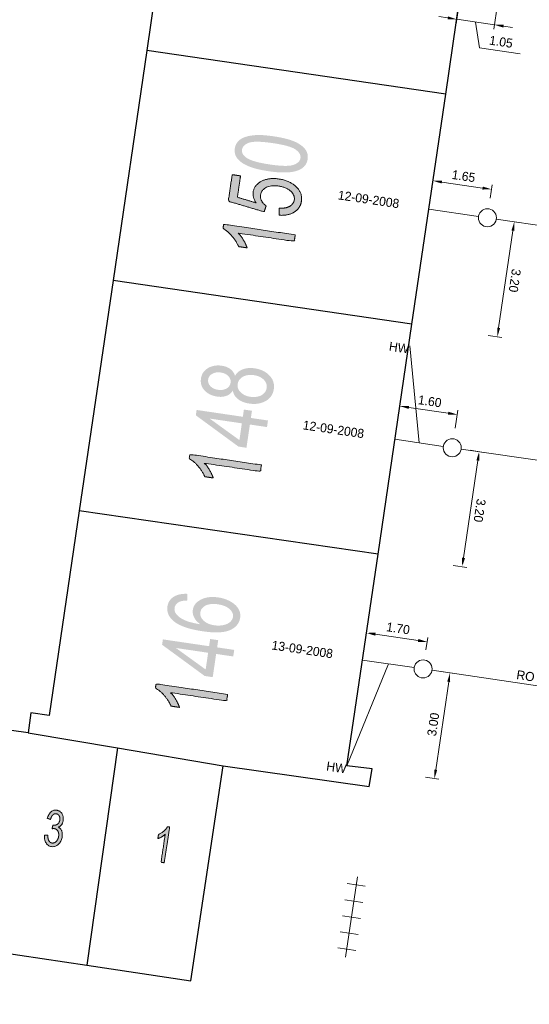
# Model space of a CAD drawing. Header units: metres. Extents: x 134035 to 140154, y 395174 to 396296.
# Tile 19 of 30: x 140081 to 140095, y 396102 to 396130. Entities that reach past the tile are written whole.
import ezdxf
from ezdxf.enums import TextEntityAlignment as Align

# ---------------------------------------------------------------- set-up
doc = ezdxf.new("R2010")
doc.units = ezdxf.units.M
doc.header["$MEASUREMENT"] = 0
doc.layers.get('Defpoints').update_dxf_attribs({"color": 124, "lineweight": 0})
for name, color, linetype, lineweight in [('Br-aansl-hulpst gem ontstoppingsstuk', 3, 'Continuous', 0), ('Br-aansl-leiding gem', 3, 'Continuous', 0), ('Br-text-aansl leiding gem', 3, 'Continuous', 0), ('Br-text-aansl maatvoering', 7, 'Continuous', 0), ('Br-text-commentaarteksten', 7, 'Continuous', 0)]:
    doc.layers.add(name, color=color, linetype=linetype, lineweight=lineweight)
doc.styles.add('2.5mm_0', font='arial.ttf')
doc.styles.add('Style-ENGINEERING', font='ENGINEERING.shx')
doc.styles.add('Working 1.25mm', font='WORKING.shx', dxfattribs={"height": 0.00125})
doc.dimstyles.new('til-standaard pijl civiel', dxfattribs={"dimtxt": 0.00125, "dimasz": 0.00125, "dimexe": 0.000625, "dimexo": 0.000625, "dimgap": 0.000625, "dimtad": 1, "dimzin": 3, "dimdsep": 46, "dimtxsty": 'Working 1.25mm', "dimcen": 0, "dimclrd": 256, "dimazin": 0, "dimtfac": 1, "dimtdec": 0, "dimtmove": 1, "dimatfit": 1, "dimfxl": 1, "dimfrac": 2, "dimtolj": 1, "dimtzin": 3, "dimlwd": 0, "dimarcsym": 0})

# ---------------------------------------------------------------- blocks, each defined once
blk = doc.blocks.new('Br0-OS gem_1')
at = {"layer": 'Br-aansl-hulpst gem ontstoppingsstuk', "color": 3, "linetype": 'Continuous', "lineweight": 0}
blk.add_circle((0, 0), 0.25, dxfattribs=at)
blk = doc.blocks.new('*D379')
at = {"layer": 'Br-text-aansl maatvoering', "color": 7, "linetype": 'Continuous', "lineweight": 0, "transparency": 16777216}
for p, q in [((140092.98, 396111.452), (140093.355, 396111.397)), ((140092.548, 396108.522), (140092.923, 396108.467))]:
    blk.add_line(p, q, dxfattribs=at)
at = {"layer": 'Br-text-aansl maatvoering', "linetype": 'Continuous', "lineweight": 0, "transparency": 16777216}
blk.add_line((140093.195, 396111.168), (140092.836, 396108.732), dxfattribs=at)
at = {"layer": 'Br-text-aansl maatvoering', "linetype": 'Continuous', "transparency": 16777216}
for points in [[(140093.154, 396111.174), (140093.236, 396111.162), (140093.231, 396111.415)], [(140092.795, 396108.738), (140092.877, 396108.726), (140092.8, 396108.485)]]:
    blk.add_solid(points, dxfattribs=at)
at = {"layer": 'Defpoints', "color": 0, "linetype": 'Continuous', "transparency": 16777216}
for p in [(140092.733, 396111.489), (140092.301, 396108.558), (140092.8, 396108.485)]:
    blk.add_point(p, dxfattribs=at)
at = {"layer": 'Br-text-aansl maatvoering', "color": 7, "linetype": 'Continuous', "lineweight": 0, "transparency": 16777216, "insert": (140092.767, 396109.987), "char_height": 0.25, "attachment_point": 5, "rotation": 81.6237, "style": '2.5mm_0'}
blk.add_mtext('\\A1;\\FENGINEERING;3.00', dxfattribs=at)
blk = doc.blocks.new('*D380')
at = {"layer": 'Br-text-aansl maatvoering', "color": 7, "linetype": 'Continuous', "lineweight": 0, "transparency": 16777216}
for p, q in [((140090.882, 396112.305), (140090.932, 396112.648)), ((140092.564, 396112.057), (140092.614, 396112.401))]:
    blk.add_line(p, q, dxfattribs=at)
at = {"layer": 'Br-text-aansl maatvoering', "linetype": 'Continuous', "lineweight": 0, "transparency": 16777216}
blk.add_line((140091.161, 396112.488), (140092.349, 396112.314), dxfattribs=at)
at = {"layer": 'Br-text-aansl maatvoering', "linetype": 'Continuous', "transparency": 16777216}
for points in [[(140091.168, 396112.53), (140091.155, 396112.447), (140090.914, 396112.525)], [(140092.355, 396112.355), (140092.343, 396112.272), (140092.596, 396112.277)]]:
    blk.add_solid(points, dxfattribs=at)
at = {"layer": 'Defpoints', "color": 0, "linetype": 'Continuous', "transparency": 16777216}
for p in [(140092.596, 396112.277), (140090.845, 396112.057), (140092.527, 396111.81)]:
    blk.add_point(p, dxfattribs=at)
at = {"layer": 'Br-text-aansl maatvoering', "color": 7, "linetype": 'Continuous', "lineweight": 0, "transparency": 16777216, "insert": (140091.792, 396112.649), "char_height": 0.25, "attachment_point": 5, "rotation": 351.6271, "style": '2.5mm_0'}
blk.add_mtext('\\A1;\\FENGINEERING;1.70', dxfattribs=at)
blk = doc.blocks.new('*D381')
at = {"layer": 'Br-text-aansl maatvoering', "color": 7, "linetype": 'Continuous', "lineweight": 0, "transparency": 16777216}
for p, q in [((140093.788, 396117.587), (140094.163, 396117.531)), ((140093.319, 396114.397), (140093.694, 396114.341))]:
    blk.add_line(p, q, dxfattribs=at)
at = {"layer": 'Br-text-aansl maatvoering', "linetype": 'Continuous', "lineweight": 0, "transparency": 16777216}
blk.add_line((140093.606, 396114.607), (140094.003, 396117.302), dxfattribs=at)
at = {"layer": 'Br-text-aansl maatvoering', "linetype": 'Continuous', "transparency": 16777216}
for points in [[(140094.044, 396117.296), (140093.962, 396117.308), (140094.039, 396117.55)], [(140093.648, 396114.601), (140093.565, 396114.613), (140093.57, 396114.36)]]:
    blk.add_solid(points, dxfattribs=at)
at = {"layer": 'Defpoints', "color": 0, "linetype": 'Continuous', "transparency": 16777216}
for p in [(140093.541, 396117.623), (140094.039, 396117.55), (140093.071, 396114.433)]:
    blk.add_point(p, dxfattribs=at)
at = {"layer": 'Br-text-aansl maatvoering', "color": 7, "linetype": 'Continuous', "lineweight": 0, "transparency": 16777216, "insert": (140094.053, 396115.918), "char_height": 0.25, "attachment_point": 5, "rotation": 261.6274, "style": '2.5mm_0'}
blk.add_mtext('\\A1;\\FENGINEERING;3.20', dxfattribs=at)
blk = doc.blocks.new('*D382')
at = {"layer": 'Br-text-aansl maatvoering', "color": 7, "linetype": 'Continuous', "lineweight": 0, "transparency": 16777216}
for p, q in [((140091.784, 396118.433), (140091.858, 396118.937)), ((140093.373, 396118.199), (140093.447, 396118.703))]:
    blk.add_line(p, q, dxfattribs=at)
at = {"layer": 'Br-text-aansl maatvoering', "linetype": 'Continuous', "lineweight": 0, "transparency": 16777216}
blk.add_line((140092.087, 396118.777), (140093.182, 396118.616), dxfattribs=at)
at = {"layer": 'Br-text-aansl maatvoering', "linetype": 'Continuous', "transparency": 16777216}
for points in [[(140092.093, 396118.818), (140092.081, 396118.736), (140091.84, 396118.813)], [(140093.188, 396118.657), (140093.176, 396118.574), (140093.429, 396118.579)]]:
    blk.add_solid(points, dxfattribs=at)
at = {"layer": 'Defpoints', "color": 0, "linetype": 'Continuous', "transparency": 16777216}
for p in [(140093.429, 396118.579), (140091.747, 396118.186), (140093.337, 396117.952)]:
    blk.add_point(p, dxfattribs=at)
at = {"layer": 'Br-text-aansl maatvoering', "color": 7, "linetype": 'Continuous', "lineweight": 0, "transparency": 16777216, "insert": (140092.671, 396118.945), "char_height": 0.25, "attachment_point": 5, "rotation": 351.6271, "style": '2.5mm_0'}
blk.add_mtext('\\A1;\\FENGINEERING;1.60', dxfattribs=at)
blk = doc.blocks.new('*D383')
at = {"layer": 'Br-text-aansl maatvoering', "color": 7, "linetype": 'Continuous', "lineweight": 0, "transparency": 16777216}
for p, q in [((140094.763, 396123.961), (140095.138, 396123.906)), ((140094.293, 396120.771), (140094.668, 396120.716))]:
    blk.add_line(p, q, dxfattribs=at)
at = {"layer": 'Br-text-aansl maatvoering', "linetype": 'Continuous', "lineweight": 0, "transparency": 16777216}
blk.add_line((140094.581, 396120.982), (140094.978, 396123.677), dxfattribs=at)
at = {"layer": 'Br-text-aansl maatvoering', "linetype": 'Continuous', "transparency": 16777216}
for points in [[(140095.019, 396123.671), (140094.937, 396123.683), (140095.014, 396123.924)], [(140094.622, 396120.976), (140094.54, 396120.988), (140094.545, 396120.734)]]:
    blk.add_solid(points, dxfattribs=at)
at = {"layer": 'Defpoints', "color": 0, "linetype": 'Continuous', "transparency": 16777216}
for p in [(140094.516, 396123.998), (140095.014, 396123.924), (140094.046, 396120.808)]:
    blk.add_point(p, dxfattribs=at)
at = {"layer": 'Br-text-aansl maatvoering', "color": 7, "linetype": 'Continuous', "lineweight": 0, "transparency": 16777216, "insert": (140095.028, 396122.293), "char_height": 0.25, "attachment_point": 5, "rotation": 261.6274, "style": '2.5mm_0'}
blk.add_mtext('\\A1;\\FENGINEERING;3.20', dxfattribs=at)
blk = doc.blocks.new('*D384')
at = {"layer": 'Br-text-aansl maatvoering', "color": 7, "linetype": 'Continuous', "lineweight": 0, "transparency": 16777216}
for p, q in [((140092.724, 396124.821), (140092.778, 396125.185)), ((140094.349, 396124.582), (140094.402, 396124.946))]:
    blk.add_line(p, q, dxfattribs=at)
at = {"layer": 'Br-text-aansl maatvoering', "linetype": 'Continuous', "lineweight": 0, "transparency": 16777216}
blk.add_line((140093.007, 396125.025), (140094.137, 396124.859), dxfattribs=at)
at = {"layer": 'Br-text-aansl maatvoering', "linetype": 'Continuous', "transparency": 16777216}
for points in [[(140093.013, 396125.066), (140093.001, 396124.984), (140092.759, 396125.062)], [(140094.143, 396124.9), (140094.131, 396124.818), (140094.384, 396124.823)]]:
    blk.add_solid(points, dxfattribs=at)
at = {"layer": 'Defpoints', "color": 0, "linetype": 'Continuous', "transparency": 16777216}
for p in [(140094.384, 396124.823), (140092.688, 396124.573), (140094.312, 396124.334)]:
    blk.add_point(p, dxfattribs=at)
at = {"layer": 'Br-text-aansl maatvoering', "color": 7, "linetype": 'Continuous', "lineweight": 0, "transparency": 16777216, "insert": (140093.608, 396125.189), "char_height": 0.25, "attachment_point": 5, "rotation": 351.6271, "style": '2.5mm_0'}
blk.add_mtext('\\A1;\\FENGINEERING;1.65', dxfattribs=at)
blk = doc.blocks.new('*D385')
at = {"layer": 'Br-text-aansl maatvoering', "color": 7, "linetype": 'Continuous', "lineweight": 0, "transparency": 16777216}
for p, q in [((140093.501, 396130.105), (140093.4, 396129.416)), ((140094.551, 396129.951), (140094.449, 396129.261))]:
    blk.add_line(p, q, dxfattribs=at)
at = {"layer": 'Br-text-aansl maatvoering', "linetype": 'Continuous', "lineweight": 0, "transparency": 16777216}
for p, q in [((140093.17, 396129.576), (140092.923, 396129.612)), ((140094.467, 396129.385), (140093.418, 396129.539)), ((140094.467, 396129.385), (140093.418, 396129.539)), ((140093.943, 396129.462), (140094.047, 396128.749)), ((140094.715, 396129.348), (140094.962, 396129.312)), ((140094.047, 396128.749), (140095.174, 396128.583))]:
    blk.add_line(p, q, dxfattribs=at)
at = {"layer": 'Br-text-aansl maatvoering', "linetype": 'Continuous', "transparency": 16777216}
for points in [[(140093.176, 396129.617), (140093.164, 396129.534), (140093.418, 396129.539)], [(140094.721, 396129.39), (140094.709, 396129.307), (140094.467, 396129.385)]]:
    blk.add_solid(points, dxfattribs=at)
at = {"layer": 'Defpoints', "color": 0, "linetype": 'Continuous', "transparency": 16777216}
for p in [(140093.537, 396130.353), (140094.587, 396130.198), (140093.418, 396129.539)]:
    blk.add_point(p, dxfattribs=at)
at = {"layer": 'Br-text-aansl maatvoering', "color": 7, "linetype": 'Continuous', "lineweight": 0, "transparency": 16777216, "insert": (140094.647, 396128.914), "char_height": 0.25, "attachment_point": 5, "rotation": 351.6271, "style": '2.5mm_0'}
blk.add_mtext('\\A1;\\FENGINEERING;1.05', dxfattribs=at)

msp = doc.modelspace()

# ---------------------------------------------------------------- hatches: boundary and pattern name
at = {"linetype": 'Continuous', "lineweight": 0, "extrusion": (0, 0, -1)}
h = msp.add_hatch(color=252, dxfattribs=at)
edge = h.paths.add_edge_path()
edge.add_spline(control_points=[(-140088.202, 396125.325), (-140087.851, 396125.377), (-140087.645, 396125.463), (-140087.439, 396125.548), (-140087.339, 396125.672), (-140087.239, 396125.796), (-140087.263, 396125.958), (-140087.281, 396126.077), (-140087.358, 396126.158), (-140087.436, 396126.239), (-140087.565, 396126.279), (-140087.694, 396126.32), (-140087.873, 396126.328), (-140088.051, 396126.336), (-140088.345, 396126.292), (-140088.693, 396126.241), (-140088.899, 396126.156), (-140089.106, 396126.07), (-140089.206, 396125.946), (-140089.307, 396125.822), (-140089.283, 396125.66), (-140089.251, 396125.445), (-140089.029, 396125.353), (-140088.759, 396125.243), (-140088.202, 396125.325)], knot_values=[0, 0, 0, 0.083333, 0.083333, 0.166667, 0.166667, 0.25, 0.25, 0.333333, 0.333333, 0.416667, 0.416667, 0.5, 0.5, 0.583333, 0.583333, 0.666667, 0.666667, 0.75, 0.75, 0.833333, 0.833333, 0.916667, 0.916667, 1, 1, 1], degree=2, periodic=0)
edge = h.paths.add_edge_path(flags=16)
edge.add_spline(control_points=[(-140088.23, 396125.513), (-140088.718, 396125.441), (-140088.891, 396125.502), (-140089.065, 396125.564), (-140089.083, 396125.689), (-140089.102, 396125.814), (-140088.953, 396125.923), (-140088.804, 396126.033), (-140088.317, 396126.104), (-140087.829, 396126.176), (-140087.656, 396126.115), (-140087.482, 396126.054), (-140087.464, 396125.926), (-140087.445, 396125.801), (-140087.576, 396125.705), (-140087.743, 396125.585), (-140088.23, 396125.513)], knot_values=[0, 0, 0, 0.125, 0.125, 0.25, 0.25, 0.375, 0.375, 0.5, 0.5, 0.625, 0.625, 0.75, 0.75, 0.875, 0.875, 1, 1, 1], degree=2, periodic=0)
h = msp.add_hatch(color=252, dxfattribs=at)
edge = h.paths.add_edge_path()
edge.add_line((-140088.489, 396124.105), (-140088.496, 396124.299))
edge.add_spline(control_points=[(-140088.496, 396124.299), (-140088.686, 396124.293), (-140088.791, 396124.356), (-140088.896, 396124.42), (-140088.912, 396124.53), (-140088.932, 396124.662), (-140088.813, 396124.772), (-140088.694, 396124.883), (-140088.474, 396124.915), (-140088.266, 396124.946), (-140088.133, 396124.876), (-140087.999, 396124.807), (-140087.978, 396124.665), (-140087.965, 396124.576), (-140088.009, 396124.497), (-140088.052, 396124.419), (-140088.132, 396124.366)], knot_values=[0, 0, 0, 0.125, 0.125, 0.25, 0.25, 0.375, 0.375, 0.5, 0.5, 0.625, 0.625, 0.75, 0.75, 0.875, 0.875, 1, 1, 1], degree=2, periodic=0)
edge.add_line((-140088.132, 396124.366), (-140088.076, 396124.2))
edge.add_line((-140088.076, 396124.2), (-140087.081, 396124.493))
edge.add_line((-140087.081, 396124.493), (-140087.19, 396125.231))
edge.add_line((-140087.19, 396125.231), (-140087.422, 396125.196))
edge.add_line((-140087.422, 396125.196), (-140087.335, 396124.605))
edge.add_line((-140087.335, 396124.605), (-140087.854, 396124.446))
edge.add_spline(control_points=[(-140087.854, 396124.446), (-140087.75, 396124.598), (-140087.771, 396124.745), (-140087.8, 396124.939), (-140088, 396125.046), (-140088.199, 396125.153), (-140088.481, 396125.112), (-140088.75, 396125.072), (-140088.929, 396124.926), (-140089.148, 396124.747), (-140089.111, 396124.5), (-140089.082, 396124.298), (-140088.911, 396124.192), (-140088.741, 396124.086), (-140088.489, 396124.105)], knot_values=[0, 0, 0, 0.142857, 0.142857, 0.285714, 0.285714, 0.428571, 0.428571, 0.571429, 0.571429, 0.714286, 0.714286, 0.857143, 0.857143, 1, 1, 1], degree=2, periodic=0)
h = msp.add_hatch(color=252, dxfattribs=at)
edge = h.paths.add_edge_path()
edge.add_line((-140088.939, 396123.561), (-140088.912, 396123.379))
edge.add_line((-140088.912, 396123.379), (-140087.364, 396123.608))
edge.add_spline(control_points=[(-140087.364, 396123.608), (-140087.438, 396123.53), (-140087.506, 396123.411), (-140087.574, 396123.291), (-140087.603, 396123.2)], knot_values=[0, 0, 0, 0.5, 0.5, 1, 1, 1], degree=2, periodic=0)
edge.add_line((-140087.603, 396123.2), (-140087.369, 396123.235))
edge.add_spline(control_points=[(-140087.369, 396123.235), (-140087.295, 396123.402), (-140087.176, 396123.536), (-140087.057, 396123.671), (-140086.935, 396123.737)], knot_values=[0, 0, 0, 0.5, 0.5, 1, 1, 1], degree=2, periodic=0)
edge.add_line((-140086.935, 396123.737), (-140086.953, 396123.855))
edge.add_line((-140086.953, 396123.855), (-140088.939, 396123.561))
h = msp.add_hatch(color=252, dxfattribs=at)
edge = h.paths.add_edge_path()
edge.add_spline(control_points=[(-140087.207, 396119.241), (-140087.135, 396119.135), (-140087.024, 396119.095), (-140086.914, 396119.056), (-140086.771, 396119.077), (-140086.555, 396119.109), (-140086.425, 396119.246), (-140086.296, 396119.384), (-140086.324, 396119.577), (-140086.353, 396119.772), (-140086.521, 396119.868), (-140086.688, 396119.964), (-140086.904, 396119.932), (-140087.041, 396119.912), (-140087.135, 396119.842), (-140087.229, 396119.773), (-140087.268, 396119.654), (-140087.347, 396119.783), (-140087.49, 396119.835), (-140087.633, 396119.887), (-140087.817, 396119.86), (-140088.07, 396119.822), (-140088.223, 396119.662), (-140088.376, 396119.502), (-140088.344, 396119.282), (-140088.312, 396119.063), (-140088.118, 396118.954), (-140087.925, 396118.845), (-140087.666, 396118.883), (-140087.473, 396118.912), (-140087.353, 396119.005), (-140087.234, 396119.098), (-140087.207, 396119.241)], knot_values=[0, 0, 0, 0.0625, 0.0625, 0.125, 0.125, 0.1875, 0.1875, 0.25, 0.25, 0.3125, 0.3125, 0.375, 0.375, 0.4375, 0.4375, 0.5, 0.5, 0.5625, 0.5625, 0.625, 0.625, 0.6875, 0.6875, 0.75, 0.75, 0.8125, 0.8125, 0.875, 0.875, 0.9375, 0.9375, 1, 1, 1], degree=2, periodic=0)
edge = h.paths.add_edge_path(flags=16)
edge.add_spline(control_points=[(-140087.695, 396119.071), (-140087.799, 396119.055), (-140087.902, 396119.078), (-140088.005, 396119.1), (-140088.069, 396119.165), (-140088.133, 396119.23), (-140088.145, 396119.313), (-140088.164, 396119.444), (-140088.065, 396119.545), (-140087.965, 396119.646), (-140087.792, 396119.671), (-140087.617, 396119.697), (-140087.489, 396119.627), (-140087.361, 396119.557), (-140087.342, 396119.426), (-140087.323, 396119.297), (-140087.424, 396119.197), (-140087.525, 396119.096), (-140087.695, 396119.071)], knot_values=[0, 0, 0, 0.111111, 0.111111, 0.222222, 0.222222, 0.333333, 0.333333, 0.444444, 0.444444, 0.555556, 0.555556, 0.666667, 0.666667, 0.777778, 0.777778, 0.888889, 0.888889, 1, 1, 1], degree=2, periodic=0)
edge = h.paths.add_edge_path(flags=16)
edge.add_spline(control_points=[(-140086.79, 396119.266), (-140086.93, 396119.245), (-140087.029, 396119.299), (-140087.128, 396119.353), (-140087.144, 396119.461), (-140087.159, 396119.566), (-140087.081, 396119.646), (-140087.002, 396119.726), (-140086.874, 396119.744), (-140086.741, 396119.764), (-140086.64, 396119.709), (-140086.539, 396119.654), (-140086.524, 396119.551), (-140086.508, 396119.446), (-140086.587, 396119.365), (-140086.666, 396119.284), (-140086.79, 396119.266)], knot_values=[0, 0, 0, 0.125, 0.125, 0.25, 0.25, 0.375, 0.375, 0.5, 0.5, 0.625, 0.625, 0.75, 0.75, 0.875, 0.875, 1, 1, 1], degree=2, periodic=0)
at = {"linetype": 'Continuous', "lineweight": 0}
h = msp.add_hatch(color=252, dxfattribs=at)
h.paths.add_polyline_path([(140087.586, 396117.658), (140087.363, 396117.691), (140086.181, 396118.557), (140086.203, 396118.706), (140087.485, 396118.517), (140087.515, 396118.717), (140087.738, 396118.684), (140087.708, 396118.484), (140088.182, 396118.414), (140088.155, 396118.232), (140087.681, 396118.302)])
h.paths.add_polyline_path([(140087.39, 396117.871), (140086.565, 396118.467), (140087.458, 396118.335)], flags=16)
at = {"linetype": 'Continuous', "lineweight": 0, "extrusion": (0, 0, -1)}
h = msp.add_hatch(color=252, dxfattribs=at)
edge = h.paths.add_edge_path()
edge.add_line((-140088, 396117.181), (-140087.973, 396116.999))
edge.add_line((-140087.973, 396116.999), (-140086.425, 396117.228))
edge.add_spline(control_points=[(-140086.425, 396117.228), (-140086.499, 396117.15), (-140086.567, 396117.031), (-140086.635, 396116.911), (-140086.664, 396116.82)], knot_values=[0, 0, 0, 0.5, 0.5, 1, 1, 1], degree=2, periodic=0)
edge.add_line((-140086.664, 396116.82), (-140086.43, 396116.855))
edge.add_spline(control_points=[(-140086.43, 396116.855), (-140086.356, 396117.022), (-140086.237, 396117.156), (-140086.118, 396117.291), (-140085.996, 396117.357)], knot_values=[0, 0, 0, 0.5, 0.5, 1, 1, 1], degree=2, periodic=0)
edge.add_line((-140085.996, 396117.357), (-140086.014, 396117.475))
edge.add_line((-140086.014, 396117.475), (-140088, 396117.181))
h = msp.add_hatch(color=252, dxfattribs=at)
edge = h.paths.add_edge_path()
edge.add_line((-140085.95, 396113.607), (-140085.943, 396113.423))
edge.add_spline(control_points=[(-140085.943, 396113.423), (-140085.795, 396113.42), (-140085.723, 396113.385), (-140085.608, 396113.326), (-140085.592, 396113.218), (-140085.579, 396113.131), (-140085.634, 396113.054), (-140085.705, 396112.956), (-140085.858, 396112.883), (-140086.012, 396112.81), (-140086.308, 396112.764), (-140086.184, 396112.849), (-140086.134, 396112.954), (-140086.083, 396113.059), (-140086.098, 396113.163), (-140086.125, 396113.346), (-140086.323, 396113.448), (-140086.521, 396113.549), (-140086.804, 396113.508), (-140086.99, 396113.48), (-140087.141, 396113.396), (-140087.292, 396113.312), (-140087.361, 396113.194), (-140087.431, 396113.077), (-140087.411, 396112.943), (-140087.377, 396112.715), (-140087.133, 396112.604), (-140086.889, 396112.493), (-140086.376, 396112.569), (-140085.803, 396112.653), (-140085.566, 396112.851), (-140085.36, 396113.023), (-140085.394, 396113.258), (-140085.42, 396113.434), (-140085.568, 396113.526), (-140085.715, 396113.619), (-140085.95, 396113.607)], knot_values=[0, 0, 0, 0.055556, 0.055556, 0.111111, 0.111111, 0.166667, 0.166667, 0.222222, 0.222222, 0.277778, 0.277778, 0.333333, 0.333333, 0.388889, 0.388889, 0.444444, 0.444444, 0.5, 0.5, 0.555556, 0.555556, 0.611111, 0.611111, 0.666667, 0.666667, 0.722222, 0.722222, 0.777778, 0.777778, 0.833333, 0.833333, 0.888889, 0.888889, 0.944444, 0.944444, 1, 1, 1], degree=2, periodic=0)
edge = h.paths.add_edge_path(flags=16)
edge.add_spline(control_points=[(-140086.692, 396112.736), (-140086.817, 396112.717), (-140086.938, 396112.74), (-140087.058, 396112.763), (-140087.129, 396112.826), (-140087.2, 396112.889), (-140087.211, 396112.968), (-140087.229, 396113.084), (-140087.117, 396113.185), (-140087.005, 396113.286), (-140086.791, 396113.318), (-140086.586, 396113.348), (-140086.456, 396113.284), (-140086.326, 396113.22), (-140086.307, 396113.095), (-140086.289, 396112.971), (-140086.394, 396112.868), (-140086.5, 396112.764), (-140086.692, 396112.736)], knot_values=[0, 0, 0, 0.111111, 0.111111, 0.222222, 0.222222, 0.333333, 0.333333, 0.444444, 0.444444, 0.555556, 0.555556, 0.666667, 0.666667, 0.777778, 0.777778, 0.888889, 0.888889, 1, 1, 1], degree=2, periodic=0)
at = {"linetype": 'Continuous', "lineweight": 0}
h = msp.add_hatch(color=252, dxfattribs=at)
h.paths.add_polyline_path([(140086.65, 396111.297), (140086.427, 396111.33), (140085.245, 396112.196), (140085.267, 396112.345), (140086.549, 396112.156), (140086.579, 396112.356), (140086.802, 396112.323), (140086.772, 396112.123), (140087.246, 396112.053), (140087.219, 396111.871), (140086.745, 396111.941)])
h.paths.add_polyline_path([(140086.454, 396111.51), (140085.629, 396112.106), (140086.522, 396111.974)], flags=16)
at = {"linetype": 'Continuous', "lineweight": 0, "extrusion": (0, 0, -1)}
h = msp.add_hatch(color=252, dxfattribs=at)
edge = h.paths.add_edge_path()
edge.add_line((-140087.064, 396110.82), (-140087.037, 396110.638))
edge.add_line((-140087.037, 396110.638), (-140085.489, 396110.867))
edge.add_spline(control_points=[(-140085.489, 396110.867), (-140085.563, 396110.789), (-140085.631, 396110.67), (-140085.699, 396110.55), (-140085.728, 396110.459)], knot_values=[0, 0, 0, 0.5, 0.5, 1, 1, 1], degree=2, periodic=0)
edge.add_line((-140085.728, 396110.459), (-140085.494, 396110.494))
edge.add_spline(control_points=[(-140085.494, 396110.494), (-140085.42, 396110.661), (-140085.301, 396110.795), (-140085.182, 396110.93), (-140085.06, 396110.996)], knot_values=[0, 0, 0, 0.5, 0.5, 1, 1, 1], degree=2, periodic=0)
edge.add_line((-140085.06, 396110.996), (-140085.078, 396111.114))
edge.add_line((-140085.078, 396111.114), (-140087.064, 396110.82))
h = msp.add_hatch(color=252, dxfattribs=at)
edge = h.paths.add_edge_path()
edge.add_line((-140081.982, 396106.913), (-140082.076, 396106.915))
edge.add_spline(control_points=[(-140082.076, 396106.915), (-140082.076, 396106.81), (-140082.107, 396106.758), (-140082.138, 396106.707), (-140082.192, 396106.699), (-140082.257, 396106.69), (-140082.31, 396106.742), (-140082.362, 396106.795), (-140082.376, 396106.883), (-140082.388, 396106.967), (-140082.355, 396107.027), (-140082.322, 396107.087), (-140082.259, 396107.097), (-140082.233, 396107.101), (-140082.193, 396107.093)], knot_values=[0, 0, 0, 0.142857, 0.142857, 0.285714, 0.285714, 0.428571, 0.428571, 0.571429, 0.571429, 0.714286, 0.714286, 0.857143, 0.857143, 1, 1, 1], degree=2, periodic=0)
edge.add_line((-140082.193, 396107.093), (-140082.219, 396107.198))
edge.add_spline(control_points=[(-140082.219, 396107.198), (-140082.227, 396107.195), (-140082.233, 396107.194), (-140082.291, 396107.186), (-140082.344, 396107.219), (-140082.396, 396107.253), (-140082.409, 396107.337), (-140082.419, 396107.404), (-140082.391, 396107.452), (-140082.364, 396107.501), (-140082.31, 396107.509), (-140082.257, 396107.517), (-140082.215, 396107.478), (-140082.173, 396107.438), (-140082.15, 396107.35)], knot_values=[0, 0, 0, 0.142857, 0.142857, 0.285714, 0.285714, 0.428571, 0.428571, 0.571429, 0.571429, 0.714286, 0.714286, 0.857143, 0.857143, 1, 1, 1], degree=2, periodic=0)
edge.add_line((-140082.15, 396107.35), (-140082.062, 396107.386))
edge.add_spline(control_points=[(-140082.062, 396107.386), (-140082.097, 396107.505), (-140082.166, 396107.564), (-140082.235, 396107.622), (-140082.323, 396107.609), (-140082.384, 396107.6), (-140082.43, 396107.558), (-140082.476, 396107.515), (-140082.494, 396107.451), (-140082.512, 396107.387), (-140082.502, 396107.32), (-140082.493, 396107.256), (-140082.459, 396107.207), (-140082.426, 396107.159), (-140082.37, 396107.135), (-140082.433, 396107.105), (-140082.46, 396107.036), (-140082.487, 396106.967), (-140082.473, 396106.871), (-140082.453, 396106.742), (-140082.369, 396106.662), (-140082.285, 396106.583), (-140082.177, 396106.599), (-140082.079, 396106.614), (-140082.026, 396106.701), (-140081.973, 396106.788), (-140081.982, 396106.913)], knot_values=[0, 0, 0, 0.076923, 0.076923, 0.153846, 0.153846, 0.230769, 0.230769, 0.307692, 0.307692, 0.384615, 0.384615, 0.461538, 0.461538, 0.538462, 0.538462, 0.615385, 0.615385, 0.692308, 0.692308, 0.769231, 0.769231, 0.846154, 0.846154, 0.923077, 0.923077, 1, 1, 1], degree=2, periodic=0)
h = msp.add_hatch(color=252, dxfattribs=at)
edge = h.paths.add_edge_path()
edge.add_line((-140085.307, 396106.151), (-140085.216, 396106.164))
edge.add_line((-140085.216, 396106.164), (-140085.331, 396106.938))
edge.add_spline(control_points=[(-140085.331, 396106.938), (-140085.292, 396106.901), (-140085.233, 396106.867), (-140085.173, 396106.833), (-140085.128, 396106.819)], knot_values=[0, 0, 0, 0.5, 0.5, 1, 1, 1], degree=2, periodic=0)
edge.add_line((-140085.128, 396106.819), (-140085.145, 396106.936))
edge.add_spline(control_points=[(-140085.145, 396106.936), (-140085.229, 396106.973), (-140085.296, 396107.032), (-140085.363, 396107.092), (-140085.396, 396107.152)], knot_values=[0, 0, 0, 0.5, 0.5, 1, 1, 1], degree=2, periodic=0)
edge.add_line((-140085.396, 396107.152), (-140085.455, 396107.144))
edge.add_line((-140085.455, 396107.144), (-140085.307, 396106.151))

# ---------------------------------------------------------------- linework, layer by layer
at = {"color": 252}
for p, q in [((140085.755, 396135.054), (140084.82, 396128.673)), ((140093.113, 396127.463), (140094.052, 396133.843)), ((140084.82, 396128.673), (140083.885, 396122.293)), ((140093.113, 396127.463), (140084.82, 396128.673)), ((140092.174, 396121.083), (140093.113, 396127.463)), ((140083.885, 396122.293), (140082.949, 396115.912)), ((140092.174, 396121.083), (140083.885, 396122.293)), ((140091.235, 396114.703), (140092.174, 396121.083)), ((140082.949, 396115.912), (140082.117, 396110.232)), ((140091.235, 396114.703), (140082.949, 396115.912)), ((140090.372, 396108.842), (140091.235, 396114.703)), ((140081.609, 396110.307), (140081.527, 396109.754)), ((140082.117, 396110.232), (140081.609, 396110.307)), ((140081.527, 396109.754), (140081.064, 396109.823)), ((140081.527, 396109.754), (140084.013, 396109.336)), ((140084.013, 396109.336), (140083.158, 396103.31)), ((140084.013, 396109.336), (140086.942, 396108.842)), ((140086.042, 396102.882), (140086.942, 396108.842)), ((140086.942, 396108.842), (140090.992, 396108.262)), ((140091.072, 396108.752), (140090.372, 396108.842)), ((140090.992, 396108.262), (140091.072, 396108.752)), ((140080.181, 396103.753), (140083.158, 396103.31)), ((140083.158, 396103.31), (140086.042, 396102.882))]:
    msp.add_line(p, q, dxfattribs=at)
at = {"color": 252, "linetype": 'Continuous', "lineweight": 0}
for p, q in [((140090.663, 396105.758), (140090.335, 396103.532)), ((140090.383, 396105.572), (140090.878, 396105.499)), ((140090.317, 396105.127), (140090.812, 396105.054)), ((140090.252, 396104.682), (140090.746, 396104.609)), ((140090.186, 396104.237), (140090.681, 396104.164)), ((140090.12, 396103.791), (140090.615, 396103.718))]:
    msp.add_line(p, q, dxfattribs=at)
at = {"color": 252}
msp.add_arc((140085.974, 396106.994), 10.93, 261.5951, 351.5335, dxfattribs=at)
at = {"color": 252, "linetype": 'Continuous', "lineweight": 0}
for points, knots in [([(140088.489, 396124.105), (140088.493, 396124.202), (140088.496, 396124.299), (140088.686, 396124.293), (140088.791, 396124.356), (140088.896, 396124.42), (140088.912, 396124.53), (140088.932, 396124.662), (140088.813, 396124.772), (140088.694, 396124.883), (140088.474, 396124.915), (140088.266, 396124.946), (140088.133, 396124.876), (140087.999, 396124.807), (140087.978, 396124.665), (140087.965, 396124.576), (140088.009, 396124.497), (140088.052, 396124.419), (140088.132, 396124.366), (140088.104, 396124.283), (140088.076, 396124.2), (140087.579, 396124.346), (140087.081, 396124.493), (140087.135, 396124.862), (140087.19, 396125.231), (140087.306, 396125.214), (140087.422, 396125.196), (140087.378, 396124.9), (140087.335, 396124.605), (140087.594, 396124.525), (140087.854, 396124.446), (140087.75, 396124.598), (140087.771, 396124.745), (140087.8, 396124.939), (140088, 396125.046), (140088.199, 396125.153), (140088.481, 396125.112), (140088.75, 396125.072), (140088.929, 396124.926), (140089.148, 396124.747), (140089.111, 396124.5), (140089.082, 396124.298), (140088.911, 396124.192), (140088.741, 396124.086), (140088.489, 396124.105)], [0, 0, 0, 0.25, 0.25, 0.28125, 0.28125, 0.3125, 0.3125, 0.34375, 0.34375, 0.375, 0.375, 0.40625, 0.40625, 0.4375, 0.4375, 0.46875, 0.46875, 0.5, 0.5, 0.541667, 0.541667, 0.583333, 0.583333, 0.625, 0.625, 0.666667, 0.666667, 0.708333, 0.708333, 0.75, 0.75, 0.785714, 0.785714, 0.821429, 0.821429, 0.857143, 0.857143, 0.892857, 0.892857, 0.928571, 0.928571, 0.964286, 0.964286, 1, 1, 1]), ([(140088.939, 396123.561), (140088.925, 396123.47), (140088.912, 396123.379), (140088.138, 396123.494), (140087.364, 396123.608), (140087.438, 396123.53), (140087.506, 396123.411), (140087.574, 396123.291), (140087.603, 396123.2), (140087.486, 396123.218), (140087.369, 396123.235), (140087.295, 396123.402), (140087.176, 396123.536), (140087.057, 396123.671), (140086.935, 396123.737), (140086.944, 396123.796), (140086.953, 396123.855), (140087.946, 396123.708), (140088.939, 396123.561)], [0, 0, 0, 0.1, 0.1, 0.2, 0.2, 0.3, 0.3, 0.4, 0.4, 0.6, 0.6, 0.7, 0.7, 0.8, 0.8, 0.9, 0.9, 1, 1, 1]), ([(140088, 396117.181), (140087.986, 396117.09), (140087.973, 396116.999), (140087.199, 396117.114), (140086.425, 396117.228), (140086.499, 396117.15), (140086.567, 396117.031), (140086.635, 396116.911), (140086.664, 396116.82), (140086.547, 396116.838), (140086.43, 396116.855), (140086.356, 396117.022), (140086.237, 396117.156), (140086.118, 396117.291), (140085.996, 396117.357), (140086.005, 396117.416), (140086.014, 396117.475), (140087.007, 396117.328), (140088, 396117.181)], [0, 0, 0, 0.1, 0.1, 0.2, 0.2, 0.3, 0.3, 0.4, 0.4, 0.6, 0.6, 0.7, 0.7, 0.8, 0.8, 0.9, 0.9, 1, 1, 1]), ([(140087.064, 396110.82), (140087.05, 396110.729), (140087.037, 396110.638), (140086.263, 396110.753), (140085.489, 396110.867), (140085.563, 396110.789), (140085.631, 396110.67), (140085.699, 396110.55), (140085.728, 396110.459), (140085.611, 396110.477), (140085.494, 396110.494), (140085.42, 396110.661), (140085.301, 396110.795), (140085.182, 396110.93), (140085.06, 396110.996), (140085.069, 396111.055), (140085.078, 396111.114), (140086.071, 396110.967), (140087.064, 396110.82)], [0, 0, 0, 0.1, 0.1, 0.2, 0.2, 0.3, 0.3, 0.4, 0.4, 0.6, 0.6, 0.7, 0.7, 0.8, 0.8, 0.9, 0.9, 1, 1, 1]), ([(140081.982, 396106.913), (140082.029, 396106.914), (140082.076, 396106.915), (140082.076, 396106.81), (140082.107, 396106.758), (140082.138, 396106.707), (140082.192, 396106.699), (140082.257, 396106.69), (140082.31, 396106.742), (140082.362, 396106.795), (140082.376, 396106.883), (140082.388, 396106.967), (140082.355, 396107.027), (140082.322, 396107.087), (140082.259, 396107.097), (140082.233, 396107.101), (140082.193, 396107.093), (140082.206, 396107.145), (140082.219, 396107.198), (140082.227, 396107.195), (140082.233, 396107.194), (140082.291, 396107.186), (140082.344, 396107.219), (140082.396, 396107.253), (140082.409, 396107.337), (140082.419, 396107.404), (140082.391, 396107.452), (140082.364, 396107.501), (140082.31, 396107.509), (140082.257, 396107.517), (140082.215, 396107.478), (140082.173, 396107.438), (140082.15, 396107.35), (140082.106, 396107.368), (140082.062, 396107.386), (140082.097, 396107.505), (140082.166, 396107.564), (140082.235, 396107.622), (140082.323, 396107.609), (140082.384, 396107.6), (140082.43, 396107.558), (140082.476, 396107.515), (140082.494, 396107.451), (140082.512, 396107.387), (140082.502, 396107.32), (140082.493, 396107.256), (140082.459, 396107.207), (140082.426, 396107.159), (140082.37, 396107.135), (140082.433, 396107.105), (140082.46, 396107.036), (140082.487, 396106.967), (140082.473, 396106.871), (140082.453, 396106.742), (140082.369, 396106.662), (140082.285, 396106.583), (140082.177, 396106.599), (140082.079, 396106.614), (140082.026, 396106.701), (140081.973, 396106.788), (140081.982, 396106.913)], [0, 0, 0, 0.166667, 0.166667, 0.190476, 0.190476, 0.214286, 0.214286, 0.238095, 0.238095, 0.261905, 0.261905, 0.285714, 0.285714, 0.309524, 0.309524, 0.333333, 0.333333, 0.5, 0.5, 0.52381, 0.52381, 0.547619, 0.547619, 0.571429, 0.571429, 0.595238, 0.595238, 0.619048, 0.619048, 0.642857, 0.642857, 0.666667, 0.666667, 0.833333, 0.833333, 0.846154, 0.846154, 0.858974, 0.858974, 0.871795, 0.871795, 0.884615, 0.884615, 0.897436, 0.897436, 0.910256, 0.910256, 0.923077, 0.923077, 0.935897, 0.935897, 0.948718, 0.948718, 0.961538, 0.961538, 0.974359, 0.974359, 0.987179, 0.987179, 1, 1, 1]), ([(140085.307, 396106.151), (140085.262, 396106.158), (140085.216, 396106.164), (140085.274, 396106.551), (140085.331, 396106.938), (140085.292, 396106.901), (140085.233, 396106.867), (140085.173, 396106.833), (140085.128, 396106.819), (140085.136, 396106.877), (140085.145, 396106.936), (140085.229, 396106.973), (140085.296, 396107.032), (140085.363, 396107.092), (140085.396, 396107.152), (140085.426, 396107.148), (140085.455, 396107.144), (140085.381, 396106.647), (140085.307, 396106.151)], [0, 0, 0, 0.1, 0.1, 0.2, 0.2, 0.3, 0.3, 0.4, 0.4, 0.6, 0.6, 0.7, 0.7, 0.8, 0.8, 0.9, 0.9, 1, 1, 1])]:
    msp.add_open_spline(points, degree=2, knots=knots, dxfattribs=at)
at = {"layer": 'Br-aansl-leiding gem', "color": 3, "lineweight": 0}
for p, q in [((140092.643, 396124.273), (140094.021, 396124.071)), ((140094.516, 396123.998), (140104.607, 396122.512)), ((140092.375, 396117.795), (140092.12, 396120.488)), ((140091.704, 396117.893), (140093.046, 396117.696)), ((140093.541, 396117.623), (140103.536, 396116.152)), ((140090.803, 396111.773), (140092.238, 396111.562)), ((140091.521, 396111.667), (140090.372, 396108.842)), ((140092.733, 396111.489), (140102.508, 396110.05))]:
    msp.add_line(p, q, dxfattribs=at)

# ---------------------------------------------------------------- block references
at = {"layer": 'Br-aansl-hulpst gem ontstoppingsstuk', "color": 3, "linetype": 'Continuous', "lineweight": 0}
for p in [(140094.268, 396124.034), (140093.294, 396117.659), (140092.485, 396111.525)]:
    msp.add_blockref('Br0-OS gem_1', p, dxfattribs=at)

# ---------------------------------------------------------------- texts
at = {"layer": 'Br-text-aansl leiding gem', "style": 'Style-ENGINEERING'}
msp.add_text('RO 125 PVC 2013', height=0.25, rotation=351.6271, dxfattribs=at).set_placement((140096.431, 396111.046), align=Align.CENTER)
at = {"layer": 'Br-text-commentaarteksten', "style": 'Style-ENGINEERING'}
for s, p in [('12-09-2008', (140090.147, 396124.795)), ('HW', (140091.562, 396120.6)), ('12-09-2008', (140089.172, 396118.418)), ('13-09-2008', (140088.308, 396112.315)), ('HW', (140089.824, 396108.958))]:
    msp.add_text(s, height=0.25, rotation=351.63, dxfattribs=at).set_placement(p, align=Align.TOP_LEFT)

# ---------------------------------------------------------------- dimensions: what is measured, and where the dimension line sits
at = {"layer": 'Br-text-aansl maatvoering', "linetype": 'Continuous', "lineweight": 0}
for base, p1, p2, angle, text, picture, middle in [((140093.418, 396129.539), (140094.587, 396130.198), (140093.537, 396130.353), 171.6271, '\\FENGINEERING;1.05', '*D385', (140094.207, 396128.979)), ((140094.384, 396124.823), (140092.688, 396124.573), (140094.312, 396124.334), 351.6271, '\\FENGINEERING;1.65', '*D384', (140093.608, 396125.189)), ((140095.014, 396123.924), (140094.046, 396120.808), (140094.516, 396123.998), 81.6274, '\\FENGINEERING;3.20', '*D383', (140095.028, 396122.293)), ((140093.429, 396118.579), (140091.747, 396118.186), (140093.337, 396117.952), 351.6271, '\\FENGINEERING;1.60', '*D382', (140092.671, 396118.945)), ((140094.039, 396117.55), (140093.071, 396114.433), (140093.541, 396117.623), 81.6274, '\\FENGINEERING;3.20', '*D381', (140094.053, 396115.918)), ((140092.596, 396112.277), (140090.845, 396112.057), (140092.527, 396111.81), 351.6271, '\\FENGINEERING;<>', '*D380', (140091.792, 396112.649)), ((140092.8, 396108.485), (140092.733, 396111.489), (140092.301, 396108.558), 261.6237, '\\FENGINEERING;3.00', '*D379', (140092.767, 396109.987))]:
    dim = msp.add_linear_dim(base=base, p1=p1, p2=p2, angle=angle, text=text, dimstyle='til-standaard pijl civiel', override={"dimtxt": 0.25, "dimasz": 0.25, "dimexe": 0.125, "dimexo": 0.25, "dimgap": 0.125, "dimtxsty": '2.5mm_0', "dimclre": 7, "dimclrt": 7, "dimtdec": 2, "dimlwe": 0}, dxfattribs=at)
    dim.commit()
    dim.dimension.update_dxf_attribs({"geometry": picture, "text_midpoint": middle})

doc.saveas('drawing.dxf')
